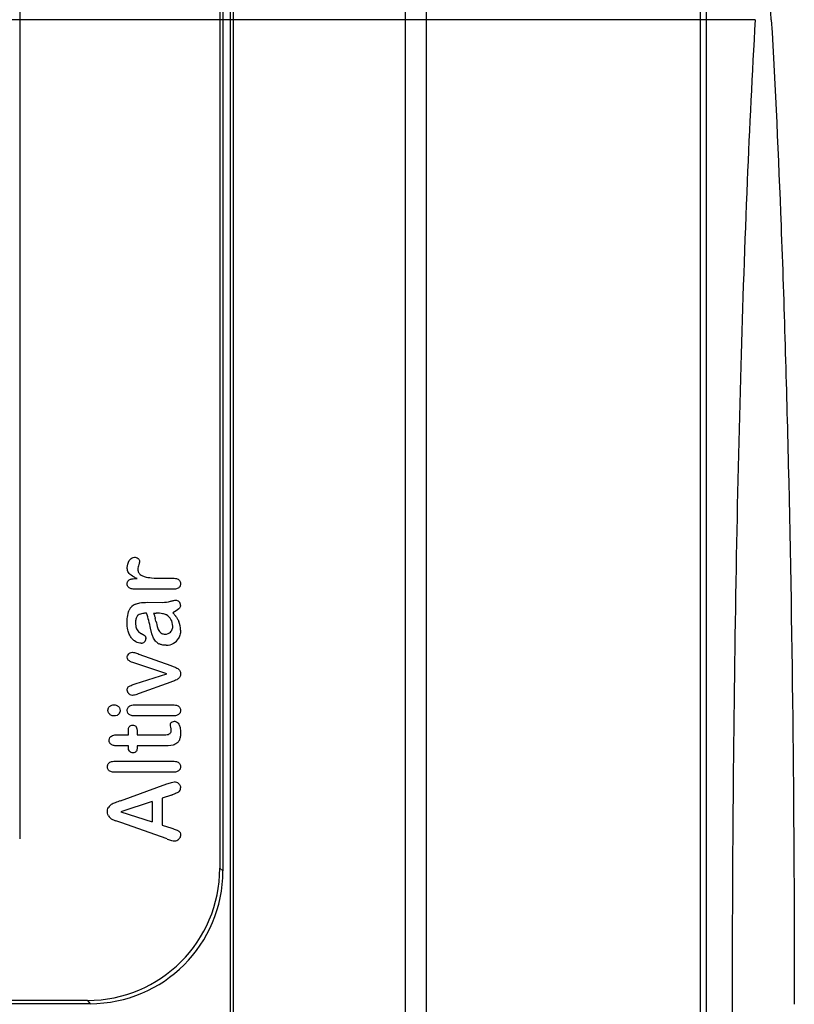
# Model space of a CAD drawing. Header units: millimetres. Extents: x 181 to 429, y 60 to 776.
# Tile 7 of 8: x 370 to 428, y 575 to 649. Entities that reach past the tile are written whole.
import ezdxf

# ---------------------------------------------------------------- set-up
doc = ezdxf.new("R2010")
doc.units = ezdxf.units.MM
doc.header["$LTSCALE"] = 54.827165
doc.layers.get('0').update_dxf_attribs({"linetype": 'CONTINUOUS'})

msp = doc.modelspace()

# ---------------------------------------------------------------- linework, layer by layer
at = {"color": 7, "linetype": 'Continuous'}
for p, q in [((421.808, 127.504), (421.808, 744.947)), ((421.347, 132.944), (421.347, 739.507)), ((385.871, 714.915), (385.871, 564.55)), ((400.662, 715.06), (400.662, 352.26)), ((385.333, 714.103), (385.333, 584.991)), ((386.101, 714.734), (386.101, 352.717)), ((385.088, 713.772), (385.088, 585.191)), ((399.085, 713.687), (399.085, 352.939)), ((370, 709.999), (370, 587.412)), ((426.699, 649.228), (425.223, 674.592)), ((425.481, 649.232), (184.677, 649.232)), ((380.718, 607.084), (381.559, 607.084)), ((381.559, 606.247), (378.756, 606.247)), ((379.623, 605.264), (380.774, 605.258)), ((380.093, 604.444), (380.29, 604.444)), ((379.973, 602.874), (379.874, 603.302)), ((378.991, 601.359), (381.389, 600.489)), ((381.104, 599.867), (378.616, 600.691)), ((378.715, 599.101), (381.104, 599.867)), ((381.389, 599.24), (379.017, 598.377)), ((378.649, 597.522), (381.559, 597.522)), ((381.559, 596.686), (378.678, 596.686)), ((377.48, 595.265), (378.201, 595.265)), ((378.201, 595.265), (378.201, 595.632)), ((378.857, 595.469), (378.857, 595.265)), ((378.857, 595.265), (380.744, 595.265)), ((378.201, 594.428), (377.561, 594.428)), ((378.201, 594.294), (378.201, 594.428)), ((378.857, 594.428), (378.857, 594.274)), ((380.825, 594.428), (378.857, 594.428)), ((377.192, 593.273), (381.559, 593.273)), ((381.559, 592.436), (377.192, 592.436)), ((377.613, 590.287), (381.103, 591.558)), ((380.001, 590.239), (377.621, 589.456)), ((380.001, 590.239), (380.001, 588.688)), ((381.456, 590.721), (380.753, 590.481)), ((380.753, 590.481), (380.753, 588.452)), ((377.621, 589.456), (380.001, 588.688)), ((377.62, 588.646), (377.259, 588.772)), ((381.132, 587.401), (377.62, 588.646)), ((380.753, 588.452), (381.471, 588.212)), ((385.088, 585.191), (385.333, 584.991)), ((375.114, 575.217), (234.953, 575.217)), ((375.114, 575.217), (375.314, 574.972)), ((375.314, 574.972), (234.949, 574.972)), ((423.747, 574.933), (423.747, 297.518))]:
    msp.add_line(p, q, dxfattribs=at)
for centre, radius, start, end in [((379.063, 604.313), 0.874, 111.94293, 156.55679), ((380.763, 607.532), 2.274, 270.25692, 285.64484), ((381.753, 605.028), 0.384, 0.79744, 45.89217), ((368.866, 600.932), 11.262, 15.21144, 18.17631), ((380.645, 603.545), 0.877, 29.51875, 61.12937), ((365.31, 600.126), 14.907, 12.29891, 14.61427), ((374.244, 602.418), 6.202, 13.28963, 15.14054), ((390.486, 606.114), 10.454, 192.53831, 195.64823), ((380.546, 603.469), 1.001, 359.63148, 30.52855), ((380.535, 603.165), 1.602, 359.65575, 24.01965), ((379.636, 603.706), 0.938, 212.89309, 240.96252), ((377.295, 599.545), 3.837, 55.61774, 60.54767), ((381.138, 603.521), 0.755, 197.56448, 223.64167), ((380.974, 603.434), 0.577, 268.78275, 314.509), ((381.003, 603.407), 0.538, 314.30058, 330.75805), ((379.175, 602.525), 0.345, 267.79818, 314.69584), ((379.191, 602.51), 0.323, 314.44708, 1.82242), ((380.977, 603.011), 0.988, 230.81907, 241.64591), ((381.047, 603.158), 1.14, 269.71016, 299.85383), ((381.108, 603.042), 1.009, 300.1101, 330.35689), ((381.662, 591.233), 0.473, 45.68134, 89.03093), ((378.231, 599.738), 9.576, 289.6778, 291.49515), ((381.755, 591.257), 0.384, 306.24942, 331.85891), ((381.754, 591.253), 0.383, 332.54635, 0.96861), ((377.259, 589.436), 0.662, 121.95737, 147.99104), ((377.791, 588.551), 1.694, 110.53549, 121.40824), ((381.833, 577.856), 13.128, 108.75232, 110.6808), ((377.239, 589.477), 0.638, 211.88237, 239.09655), ((377.888, 590.624), 1.956, 240.05901, 251.24299), ((382.507, 590.938), 3.795, 248.76074, 253.98111), ((381.681, 588.084), 0.823, 254.24793, 269.74684), ((381.679, 587.709), 0.449, 269.91503, 315.15442), ((375.114, 585.191), 9.974, 270.004, 359.996), ((375.313, 584.992), 10.019, 270.004, 359.996)]:
    msp.add_arc(centre, radius, start, end, dxfattribs=at)
for points, knots in [([(425.481, 649.228), (425.245, 645.166), (424.827, 636.459), (424.356, 622.652), (424.008, 607.504), (423.795, 591.448), (423.747, 580.488), (423.747, 574.933)], [0, 0, 0, 0, 0.164205, 0.351846, 0.557623, 0.77578, 1, 1, 1, 1]), ([(426.699, 649.228), (427, 644.055), (427.509, 632.849), (428.236, 608.085), (428.433, 588.491), (428.433, 574.933)], [0, 0, 0, 0, 0.20915, 0.45276, 1, 1, 1, 1]), ([(378.267, 608.415), (378.286, 608.446), (378.344, 608.532), (378.468, 608.64), (378.592, 608.667), (378.656, 608.667)], [0, 0, 0, 0, 0.210128, 0.608298, 1, 1, 1, 1]), ([(378.656, 608.667), (378.7, 608.667), (378.806, 608.655), (378.894, 608.603), (378.938, 608.56)], [0, 0, 0, 0, 0.406183, 1, 1, 1, 1]), ([(378.262, 607.445), (378.222, 607.489), (378.138, 607.618), (378.112, 607.778), (378.112, 607.879)], [0, 0, 0, 0, 0.388819, 1, 1, 1, 1]), ([(378.938, 608.56), (378.965, 608.536), (379.021, 608.471), (379.045, 608.39), (379.045, 608.34)], [0, 0, 0, 0, 0.409662, 1, 1, 1, 1]), ([(379.045, 608.34), (379.045, 608.327), (379.039, 608.303), (379.029, 608.262), (379.011, 608.199), (378.994, 608.146), (378.981, 608.109)], [0, 0, 0, 0, 0.180536, 0.367381, 0.565095, 1, 1, 1, 1]), ([(378.859, 607.053), (378.765, 607.095), (378.546, 607.207), (378.354, 607.347), (378.262, 607.445)], [0, 0, 0, 0, 0.411932, 1, 1, 1, 1]), ([(378.909, 607.763), (378.909, 607.708), (378.926, 607.577), (378.986, 607.467), (379.035, 607.413)], [0, 0, 0, 0, 0.409969, 1, 1, 1, 1]), ([(379.035, 607.413), (379.07, 607.375), (379.176, 607.289), (379.31, 607.234), (379.395, 607.208)], [0, 0, 0, 0, 0.388875, 1, 1, 1, 1]), ([(378.112, 606.654), (378.112, 606.679), (378.117, 606.751), (378.153, 606.862), (378.217, 606.925), (378.255, 606.949)], [0, 0, 0, 0, 0.20965, 0.607755, 1, 1, 1, 1]), ([(378.756, 606.247), (378.664, 606.247), (378.51, 606.256), (378.326, 606.307), (378.2, 606.388), (378.123, 606.51), (378.112, 606.604), (378.112, 606.654)], [0, 0, 0, 0, 0.323824, 0.524256, 0.681856, 0.83814, 1, 1, 1, 1]), ([(378.255, 606.949), (378.318, 606.989), (378.506, 607.05), (378.724, 607.058), (378.859, 607.053)], [0, 0, 0, 0, 0.386501, 1, 1, 1, 1]), ([(381.559, 607.084), (381.628, 607.084), (381.787, 607.072), (381.931, 607.017), (381.997, 606.962)], [0, 0, 0, 0, 0.414447, 1, 1, 1, 1]), ([(381.996, 606.364), (381.929, 606.31), (381.785, 606.258), (381.627, 606.247), (381.559, 606.247)], [0, 0, 0, 0, 0.585628, 1, 1, 1, 1]), ([(382.137, 606.66), (382.137, 606.614), (382.12, 606.5), (382.05, 606.409), (381.996, 606.364)], [0, 0, 0, 0, 0.398732, 1, 1, 1, 1]), ([(381.997, 606.962), (382.033, 606.931), (382.11, 606.843), (382.137, 606.731), (382.137, 606.66)], [0, 0, 0, 0, 0.400679, 1, 1, 1, 1]), ([(378.736, 605.123), (378.839, 605.166), (379.121, 605.243), (379.431, 605.264), (379.623, 605.264)], [0, 0, 0, 0, 0.389309, 1, 1, 1, 1]), ([(381.377, 605.342), (381.406, 605.35), (381.517, 605.379), (381.644, 605.41), (381.74, 605.427), (381.762, 605.427)], [0, 0, 0, 0, 0.213161, 0.813586, 1, 1, 1, 1]), ([(381.762, 605.427), (381.8, 605.427), (381.895, 605.409), (381.976, 605.349), (382.02, 605.304)], [0, 0, 0, 0, 0.390655, 1, 1, 1, 1]), ([(382.137, 605.032), (382.137, 605.015), (382.13, 604.961), (382.087, 604.874), (382.034, 604.813), (382.003, 604.783)], [0, 0, 0, 0, 0.185458, 0.582695, 1, 1, 1, 1]), ([(378.105, 603.735), (378.105, 603.872), (378.121, 604.196), (378.189, 604.501), (378.261, 604.66)], [0, 0, 0, 0, 0.412897, 1, 1, 1, 1]), ([(378.939, 604.292), (378.909, 604.272), (378.827, 604.195), (378.749, 604.001), (378.736, 603.829), (378.736, 603.735)], [0, 0, 0, 0, 0.187904, 0.579473, 1, 1, 1, 1]), ([(379.567, 604.446), (379.471, 604.442), (379.248, 604.423), (379.038, 604.36), (378.939, 604.292)], [0, 0, 0, 0, 0.416184, 1, 1, 1, 1]), ([(380.093, 604.444), (380.128, 604.37), (380.175, 604.236), (380.215, 604.097), (380.231, 604.038)], [0, 0, 0, 0, 0.587237, 1, 1, 1, 1]), ([(381.068, 604.313), (381.065, 604.315), (380.979, 604.361), (380.734, 604.429), (380.46, 604.444), (380.29, 604.444)], [0, 0, 0, 0, 0.013362, 0.395787, 1, 1, 1, 1]), ([(381.726, 604.264), (381.737, 604.249), (381.791, 604.177), (381.841, 604.103), (381.877, 604.043)], [0, 0, 0, 0, 0.209596, 1, 1, 1, 1]), ([(378.265, 602.858), (378.22, 602.958), (378.131, 603.236), (378.105, 603.544), (378.105, 603.735)], [0, 0, 0, 0, 0.388791, 1, 1, 1, 1]), ([(378.736, 603.735), (378.736, 603.655), (378.746, 603.463), (378.795, 603.284), (378.849, 603.197)], [0, 0, 0, 0, 0.4134, 1, 1, 1, 1]), ([(381.528, 603.292), (381.54, 603.344), (381.547, 603.402), (381.546, 603.46), (381.546, 603.462)], [0, 0, 0, 0, 0.967457, 1, 1, 1, 1]), ([(378.665, 602.344), (378.632, 602.367), (378.535, 602.443), (378.393, 602.61), (378.305, 602.77), (378.265, 602.858)], [0, 0, 0, 0, 0.191767, 0.586546, 1, 1, 1, 1]), ([(379.462, 602.712), (379.481, 602.697), (379.508, 602.635), (379.514, 602.563), (379.514, 602.515), (379.514, 602.512)], [0, 0, 0, 0, 0.366402, 0.964862, 1, 1, 1, 1]), ([(380.353, 602.245), (380.316, 602.275), (380.198, 602.385), (380.108, 602.522), (380.059, 602.628)], [0, 0, 0, 0, 0.294802, 1, 1, 1, 1]), ([(380.592, 603.001), (380.627, 602.963), (380.699, 602.91), (380.783, 602.881), (380.82, 602.872)], [0, 0, 0, 0, 0.588606, 1, 1, 1, 1]), ([(381.472, 603.145), (381.477, 603.153), (381.501, 603.199), (381.518, 603.249), (381.528, 603.292)], [0, 0, 0, 0, 0.186047, 1, 1, 1, 1]), ([(382.064, 602.71), (382.043, 602.653), (382.017, 602.598), (381.986, 602.545), (381.985, 602.543)], [0, 0, 0, 0, 0.964015, 1, 1, 1, 1]), ([(382.12, 602.927), (382.118, 602.912), (382.104, 602.838), (382.084, 602.766), (382.064, 602.71)], [0, 0, 0, 0, 0.189784, 1, 1, 1, 1]), ([(382.137, 603.155), (382.137, 603.152), (382.137, 603.074), (382.131, 602.997), (382.12, 602.927)], [0, 0, 0, 0, 0.044771, 1, 1, 1, 1]), ([(379.162, 602.18), (379.128, 602.18), (378.955, 602.191), (378.789, 602.261), (378.665, 602.344)], [0, 0, 0, 0, 0.195726, 1, 1, 1, 1]), ([(381.041, 602.018), (381.039, 602.018), (380.932, 602.017), (380.744, 602.039), (380.578, 602.104), (380.508, 602.142)], [0, 0, 0, 0, 0.009787, 0.557885, 1, 1, 1, 1]), ([(378.112, 601.113), (378.112, 601.153), (378.127, 601.252), (378.185, 601.336), (378.231, 601.378)], [0, 0, 0, 0, 0.399721, 1, 1, 1, 1]), ([(378.231, 601.378), (378.263, 601.408), (378.347, 601.469), (378.445, 601.493), (378.505, 601.493)], [0, 0, 0, 0, 0.407244, 1, 1, 1, 1]), ([(378.22, 600.869), (378.19, 600.89), (378.128, 600.958), (378.112, 601.054), (378.112, 601.113)], [0, 0, 0, 0, 0.393794, 1, 1, 1, 1]), ([(378.616, 600.691), (378.557, 600.711), (378.42, 600.76), (378.284, 600.821), (378.22, 600.869)], [0, 0, 0, 0, 0.415306, 1, 1, 1, 1]), ([(382.137, 599.868), (382.137, 599.845), (382.134, 599.781), (382.112, 599.679), (382.072, 599.611), (382.048, 599.582)], [0, 0, 0, 0, 0.208759, 0.612564, 1, 1, 1, 1]), ([(378.112, 598.636), (378.112, 598.66), (378.115, 598.728), (378.143, 598.833), (378.202, 598.893), (378.239, 598.915)], [0, 0, 0, 0, 0.209922, 0.608648, 1, 1, 1, 1]), ([(378.239, 598.915), (378.294, 598.947), (378.447, 599.013), (378.611, 599.069), (378.715, 599.101)], [0, 0, 0, 0, 0.390098, 1, 1, 1, 1]), ([(381.847, 599.421), (381.791, 599.395), (381.641, 599.336), (381.485, 599.277), (381.389, 599.24)], [0, 0, 0, 0, 0.391216, 1, 1, 1, 1]), ([(378.173, 598.44), (378.165, 598.452), (378.128, 598.512), (378.112, 598.58), (378.112, 598.636)], [0, 0, 0, 0, 0.204096, 1, 1, 1, 1]), ([(376.777, 597.396), (376.825, 597.449), (376.932, 597.509), (377.06, 597.522), (377.114, 597.522)], [0, 0, 0, 0, 0.589782, 1, 1, 1, 1]), ([(377.114, 597.522), (377.168, 597.522), (377.296, 597.508), (377.403, 597.449), (377.454, 597.399)], [0, 0, 0, 0, 0.409669, 1, 1, 1, 1]), ([(378.252, 597.4), (378.272, 597.417), (378.336, 597.463), (378.47, 597.512), (378.587, 597.522), (378.649, 597.522)], [0, 0, 0, 0, 0.191586, 0.585803, 1, 1, 1, 1]), ([(381.559, 597.522), (381.627, 597.522), (381.786, 597.511), (381.929, 597.456), (381.994, 597.401)], [0, 0, 0, 0, 0.414198, 1, 1, 1, 1]), ([(376.659, 597.109), (376.659, 597.13), (376.666, 597.235), (376.717, 597.33), (376.777, 597.396)], [0, 0, 0, 0, 0.197924, 1, 1, 1, 1]), ([(376.789, 596.812), (376.755, 596.845), (376.685, 596.936), (376.659, 597.043), (376.659, 597.109)], [0, 0, 0, 0, 0.40715, 1, 1, 1, 1]), ([(377.114, 596.686), (377.063, 596.686), (376.94, 596.7), (376.839, 596.761), (376.789, 596.812)], [0, 0, 0, 0, 0.407584, 1, 1, 1, 1]), ([(377.455, 596.807), (377.423, 596.773), (377.322, 596.704), (377.194, 596.686), (377.114, 596.686)], [0, 0, 0, 0, 0.389272, 1, 1, 1, 1]), ([(377.454, 597.399), (377.485, 597.368), (377.551, 597.281), (377.574, 597.175), (377.574, 597.109)], [0, 0, 0, 0, 0.399459, 1, 1, 1, 1]), ([(377.574, 597.109), (377.574, 597.062), (377.559, 596.949), (377.502, 596.855), (377.455, 596.807)], [0, 0, 0, 0, 0.404408, 1, 1, 1, 1]), ([(378.112, 597.099), (378.112, 597.146), (378.129, 597.261), (378.198, 597.354), (378.252, 597.4)], [0, 0, 0, 0, 0.399601, 1, 1, 1, 1]), ([(378.251, 596.802), (378.215, 596.831), (378.139, 596.917), (378.112, 597.028), (378.112, 597.099)], [0, 0, 0, 0, 0.398711, 1, 1, 1, 1]), ([(378.678, 596.686), (378.612, 596.686), (378.457, 596.696), (378.316, 596.748), (378.251, 596.802)], [0, 0, 0, 0, 0.413963, 1, 1, 1, 1]), ([(381.991, 596.801), (381.925, 596.748), (381.782, 596.696), (381.626, 596.686), (381.559, 596.686)], [0, 0, 0, 0, 0.585365, 1, 1, 1, 1]), ([(382.137, 597.099), (382.137, 597.052), (382.118, 596.938), (382.047, 596.846), (381.991, 596.801)], [0, 0, 0, 0, 0.397938, 1, 1, 1, 1]), ([(381.994, 597.401), (382.031, 597.37), (382.11, 597.282), (382.137, 597.17), (382.137, 597.099)], [0, 0, 0, 0, 0.401104, 1, 1, 1, 1]), ([(378.294, 595.899), (378.318, 595.923), (378.387, 595.973), (378.473, 595.992), (378.527, 595.992)], [0, 0, 0, 0, 0.396552, 1, 1, 1, 1]), ([(378.527, 595.992), (378.55, 595.992), (378.613, 595.988), (378.71, 595.957), (378.763, 595.899), (378.782, 595.864)], [0, 0, 0, 0, 0.209948, 0.608201, 1, 1, 1, 1]), ([(381.366, 596.033), (381.366, 596.059), (381.378, 596.124), (381.423, 596.175), (381.454, 596.203)], [0, 0, 0, 0, 0.39452, 1, 1, 1, 1]), ([(381.454, 596.203), (381.477, 596.224), (381.542, 596.269), (381.621, 596.284), (381.67, 596.284)], [0, 0, 0, 0, 0.39786, 1, 1, 1, 1]), ([(381.67, 596.284), (381.699, 596.284), (381.782, 596.277), (381.912, 596.215), (381.982, 596.119), (382.012, 596.063)], [0, 0, 0, 0, 0.198345, 0.588761, 1, 1, 1, 1]), ([(382.012, 596.063), (382.051, 595.989), (382.119, 595.778), (382.137, 595.54), (382.137, 595.393)], [0, 0, 0, 0, 0.387658, 1, 1, 1, 1]), ([(376.878, 595.13), (376.89, 595.141), (376.953, 595.195), (377.029, 595.227), (377.095, 595.239)], [0, 0, 0, 0, 0.200683, 1, 1, 1, 1]), ([(378.201, 595.632), (378.201, 595.653), (378.204, 595.715), (378.227, 595.811), (378.268, 595.874), (378.294, 595.899)], [0, 0, 0, 0, 0.209607, 0.613665, 1, 1, 1, 1]), ([(378.782, 595.864), (378.806, 595.821), (378.848, 595.696), (378.857, 595.555), (378.857, 595.469)], [0, 0, 0, 0, 0.38906, 1, 1, 1, 1]), ([(381.113, 595.278), (381.148, 595.282), (381.23, 595.299), (381.303, 595.336), (381.338, 595.366)], [0, 0, 0, 0, 0.410825, 1, 1, 1, 1]), ([(381.338, 595.366), (381.351, 595.376), (381.385, 595.412), (381.421, 595.493), (381.428, 595.566), (381.428, 595.605)], [0, 0, 0, 0, 0.191735, 0.585163, 1, 1, 1, 1]), ([(382.137, 595.393), (382.137, 595.344), (382.132, 595.205), (382.097, 594.985), (382.03, 594.833), (381.985, 594.769)], [0, 0, 0, 0, 0.210209, 0.614997, 1, 1, 1, 1]), ([(376.744, 594.845), (376.744, 594.887), (376.762, 594.993), (376.828, 595.083), (376.878, 595.13)], [0, 0, 0, 0, 0.392452, 1, 1, 1, 1]), ([(376.804, 594.642), (376.796, 594.654), (376.759, 594.715), (376.744, 594.786), (376.744, 594.845)], [0, 0, 0, 0, 0.201178, 1, 1, 1, 1]), ([(381.985, 594.769), (381.946, 594.714), (381.829, 594.591), (381.671, 594.52), (381.566, 594.493)], [0, 0, 0, 0, 0.393361, 1, 1, 1, 1]), ([(378.295, 594.002), (378.255, 594.046), (378.21, 594.139), (378.201, 594.248), (378.201, 594.294)], [0, 0, 0, 0, 0.590046, 1, 1, 1, 1]), ([(378.527, 593.907), (378.49, 593.907), (378.402, 593.917), (378.329, 593.964), (378.295, 594.002)], [0, 0, 0, 0, 0.409052, 1, 1, 1, 1]), ([(378.766, 593.998), (378.742, 593.974), (378.671, 593.923), (378.583, 593.907), (378.527, 593.907)], [0, 0, 0, 0, 0.395049, 1, 1, 1, 1]), ([(378.857, 594.274), (378.857, 594.252), (378.855, 594.189), (378.834, 594.089), (378.792, 594.024), (378.766, 593.998)], [0, 0, 0, 0, 0.20948, 0.613794, 1, 1, 1, 1]), ([(376.614, 592.849), (376.614, 592.898), (376.631, 593.015), (376.702, 593.108), (376.758, 593.154)], [0, 0, 0, 0, 0.400553, 1, 1, 1, 1]), ([(376.758, 593.154), (376.823, 593.208), (376.967, 593.261), (377.124, 593.273), (377.192, 593.273)], [0, 0, 0, 0, 0.585506, 1, 1, 1, 1]), ([(381.559, 593.273), (381.628, 593.273), (381.787, 593.262), (381.931, 593.207), (381.997, 593.151)], [0, 0, 0, 0, 0.414447, 1, 1, 1, 1]), ([(381.997, 593.151), (382.033, 593.12), (382.11, 593.032), (382.137, 592.92), (382.137, 592.849)], [0, 0, 0, 0, 0.400679, 1, 1, 1, 1]), ([(376.756, 592.549), (376.719, 592.577), (376.64, 592.661), (376.614, 592.776), (376.614, 592.849)], [0, 0, 0, 0, 0.394331, 1, 1, 1, 1]), ([(377.192, 592.436), (377.125, 592.436), (376.967, 592.447), (376.823, 592.497), (376.756, 592.549)], [0, 0, 0, 0, 0.414322, 1, 1, 1, 1]), ([(381.991, 592.551), (381.925, 592.498), (381.782, 592.447), (381.626, 592.436), (381.559, 592.436)], [0, 0, 0, 0, 0.585365, 1, 1, 1, 1]), ([(382.137, 592.849), (382.137, 592.803), (382.118, 592.688), (382.047, 592.596), (381.991, 592.551)], [0, 0, 0, 0, 0.397937, 1, 1, 1, 1]), ([(381.103, 591.558), (381.223, 591.602), (381.416, 591.665), (381.599, 591.706), (381.67, 591.706)], [0, 0, 0, 0, 0.612733, 1, 1, 1, 1]), ([(381.992, 591.571), (382.029, 591.537), (382.108, 591.443), (382.137, 591.329), (382.137, 591.258), (382.137, 591.257)], [0, 0, 0, 0, 0.404089, 0.992733, 1, 1, 1, 1]), ([(381.982, 590.948), (381.915, 590.898), (381.827, 590.862), (381.742, 590.829), (381.74, 590.828)], [0, 0, 0, 0, 0.977155, 1, 1, 1, 1]), ([(376.614, 589.463), (376.614, 589.512), (376.624, 589.628), (376.663, 589.732), (376.698, 589.786)], [0, 0, 0, 0, 0.408714, 1, 1, 1, 1]), ([(376.698, 589.14), (376.675, 589.176), (376.629, 589.276), (376.614, 589.391), (376.614, 589.463)], [0, 0, 0, 0, 0.389453, 1, 1, 1, 1]), ([(381.471, 588.212), (381.59, 588.171), (381.781, 588.101), (381.951, 588.023), (382.01, 587.982)], [0, 0, 0, 0, 0.610639, 1, 1, 1, 1]), ([(382.01, 587.982), (382.045, 587.958), (382.119, 587.878), (382.137, 587.767), (382.137, 587.697)], [0, 0, 0, 0, 0.391969, 1, 1, 1, 1]), ([(382.137, 587.697), (382.137, 587.652), (382.118, 587.539), (382.05, 587.443), (381.997, 587.393)], [0, 0, 0, 0, 0.393374, 1, 1, 1, 1])]:
    msp.add_open_spline(points, degree=3, knots=knots, dxfattribs=at)
for points in [[(378.112, 607.879), (378.112, 608.061), (378.168, 608.245), (378.267, 608.415)], [(378.981, 608.109), (378.941, 607.994), (378.909, 607.876), (378.909, 607.763)], [(379.395, 607.208), (379.57, 607.155), (379.756, 607.125), (379.948, 607.109)], [(379.948, 607.109), (380.198, 607.087), (380.456, 607.084), (380.718, 607.084)], [(382.003, 604.783), (381.878, 604.662), (381.714, 604.567), (381.548, 604.479)], [(381.548, 604.479), (381.611, 604.409), (381.67, 604.338), (381.726, 604.264)], [(381.877, 604.043), (381.922, 603.969), (381.963, 603.894), (381.998, 603.817)], [(380.059, 602.628), (380.023, 602.705), (379.994, 602.787), (379.973, 602.874)], [(380.82, 602.872), (380.865, 602.862), (380.913, 602.857), (380.962, 602.857)], [(378.505, 601.493), (378.553, 601.493), (378.603, 601.481), (378.652, 601.47)], [(378.652, 601.47), (378.708, 601.458), (378.762, 601.442), (378.813, 601.422)], [(378.813, 601.422), (378.872, 601.4), (378.931, 601.38), (378.991, 601.359)], [(381.389, 600.489), (381.475, 600.458), (381.563, 600.427), (381.651, 600.393)], [(381.651, 600.393), (381.745, 600.358), (381.836, 600.318), (381.917, 600.266)], [(381.917, 600.266), (381.985, 600.224), (382.041, 600.167), (382.079, 600.103)], [(382.079, 600.103), (382.119, 600.034), (382.137, 599.952), (382.137, 599.868)], [(382.048, 599.582), (381.99, 599.514), (381.922, 599.457), (381.847, 599.421)], [(378.326, 598.293), (378.266, 598.328), (378.214, 598.378), (378.173, 598.44)], [(378.512, 598.243), (378.448, 598.243), (378.384, 598.26), (378.326, 598.293)], [(378.664, 598.262), (378.613, 598.25), (378.562, 598.243), (378.512, 598.243)], [(378.841, 598.314), (378.782, 598.294), (378.723, 598.274), (378.664, 598.262)], [(379.017, 598.377), (378.958, 598.355), (378.899, 598.334), (378.841, 598.314)], [(381.397, 595.829), (381.381, 595.897), (381.366, 595.967), (381.366, 596.033)], [(377.095, 595.239), (377.217, 595.261), (377.349, 595.265), (377.48, 595.265)], [(380.744, 595.265), (380.869, 595.265), (380.995, 595.264), (381.113, 595.278)], [(381.428, 595.605), (381.428, 595.679), (381.416, 595.754), (381.397, 595.829)], [(376.956, 594.499), (376.896, 594.531), (376.844, 594.581), (376.804, 594.642)], [(377.183, 594.438), (377.102, 594.444), (377.024, 594.464), (376.956, 594.499)], [(381.566, 594.493), (381.336, 594.436), (381.08, 594.428), (380.825, 594.428)], [(377.561, 594.428), (377.432, 594.428), (377.306, 594.429), (377.183, 594.438)]]:
    msp.add_open_spline(points, degree=3, dxfattribs=at)

doc.saveas('drawing.dxf')
